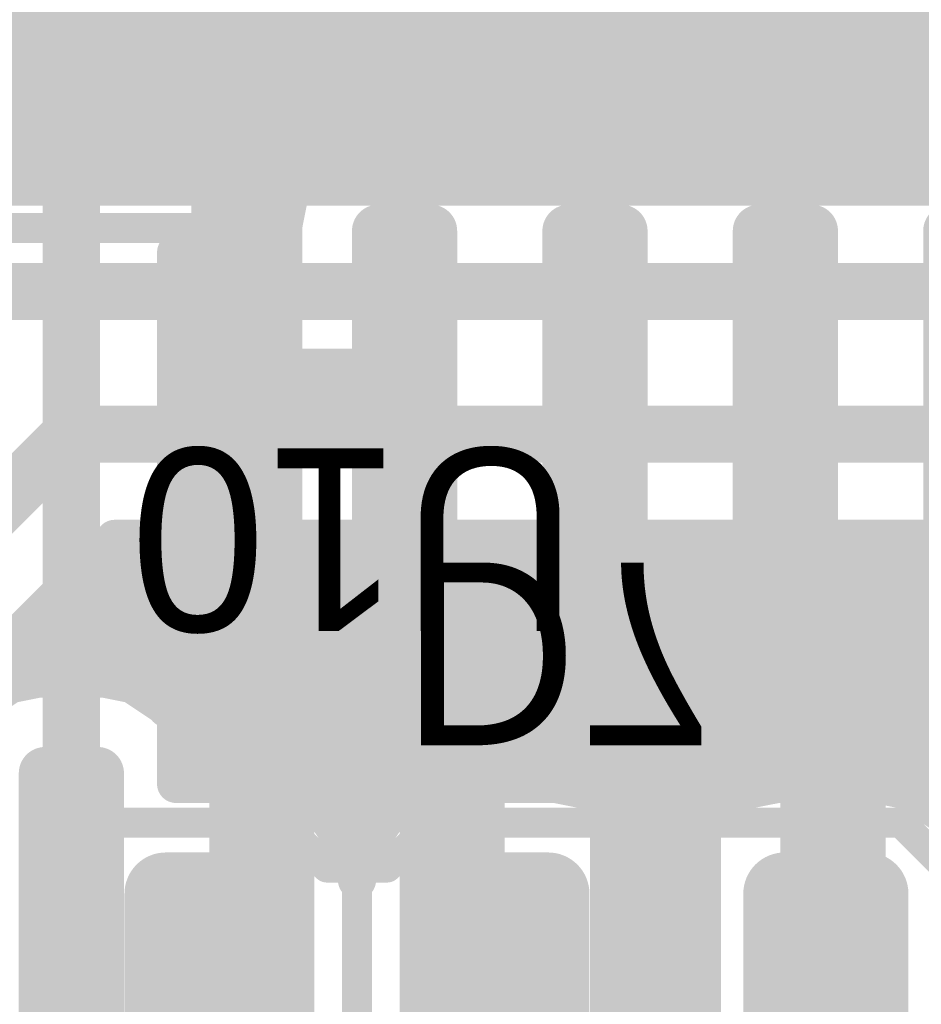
# Model space of a CAD drawing. Extents: x 90 to 214, y 61 to 300.
# Tile 41 of 62: x 115.86 to 121.87, y 130.5 to 137.07. Entities that reach past the tile are written whole.
import ezdxf

# ---------------------------------------------------------------- set-up
doc = ezdxf.new("R2010")
doc.units = 0
for name, color, linetype in [('Bot_Mask', 5, 'CONTINUOUS'), ('Bot_Silk', 7, 'CONTINUOUS'), ('Bottom', 2, 'CONTINUOUS'), ('GND', 12, 'CONTINUOUS'), ('PWR', 14, 'CONTINUOUS'), ('Top', 1, 'CONTINUOUS'), ('Top_Mask', 4, 'CONTINUOUS'), ('Top_Silk', 6, 'CONTINUOUS')]:
    doc.layers.add(name, color=color, linetype=linetype)

# ---------------------------------------------------------------- blocks, each defined once
blk = doc.blocks.new('UNIT_DISC')
at = {"linetype": 'CONTINUOUS', "const_width": 0.5}
blk.add_lwpolyline([(0.25, 0, 1), (-0.25, 0, 1)], format="xyb", close=True, dxfattribs=at)
blk = doc.blocks.new('SHAPE_EL_300_300_0_0_0_0')
at = {"xscale": 0.762, "yscale": 0.762, "zscale": 0.762}
blk.add_blockref('UNIT_DISC', (0, 0), dxfattribs=at)
blk = doc.blocks.new('SHAPE_EL_340_340_0_0_0_0')
at = {"xscale": 0.8636, "yscale": 0.8636, "zscale": 0.8636}
blk.add_blockref('UNIT_DISC', (0, 0), dxfattribs=at)
blk = doc.blocks.new('SHAPE_TH45_314_236_52_0_0_0')
at = {"linetype": 'CONTINUOUS', "const_width": 0.1}
for points in [[(0.15068, 0.3159, 0.2262769), (-0.15068, 0.3159, 0.2262769)], [(-0.3159, 0.15068, 0.2262769), (-0.3159, -0.15068, 0.2262769)], [(0.3159, -0.15068, 0.2262769), (0.3159, 0.15068, 0.2262769)], [(-0.15068, -0.3159, 0.2262769), (0.15068, -0.3159, 0.2262769)]]:
    blk.add_lwpolyline(points, format="xyb", dxfattribs=at)
at = {"xscale": 0.1, "yscale": 0.1, "zscale": 0.1}
for p in [(-0.15068, 0.3159), (0.15068, 0.3159), (-0.3159, 0.15068), (0.3159, 0.15068), (-0.3159, -0.15068), (0.3159, -0.15068), (-0.15068, -0.3159), (0.15068, -0.3159)]:
    blk.add_blockref('UNIT_DISC', p, dxfattribs=at)
blk = doc.blocks.new('SHAPE_EL_357_357_0_0_0_0')
at = {"xscale": 0.908, "yscale": 0.908, "zscale": 0.908}
blk.add_blockref('UNIT_DISC', (0, 0), dxfattribs=at)
blk = doc.blocks.new('V_EX30Y30D0_4A242')
at = {"layer": 'Bot_Mask'}
blk.add_blockref('SHAPE_EL_340_340_0_0_0_0', (0, 0), dxfattribs=at)
at = {"layer": 'Bottom'}
blk.add_blockref('SHAPE_EL_300_300_0_0_0_0', (0, 0), dxfattribs=at)
at = {"layer": 'GND'}
blk.add_blockref('SHAPE_TH45_314_236_52_0_0_0', (0, 0), dxfattribs=at)
at = {"layer": 'PWR'}
blk.add_blockref('SHAPE_EL_357_357_0_0_0_0', (0, 0), dxfattribs=at)
at = {"layer": 'Top'}
blk.add_blockref('SHAPE_EL_300_300_0_0_0_0', (0, 0), dxfattribs=at)
at = {"layer": 'Top_Mask'}
blk.add_blockref('SHAPE_EL_340_340_0_0_0_0', (0, 0), dxfattribs=at)
blk = doc.blocks.new('SMD_C2012_4680')
at = {"layer": 'Bot_Silk', "linetype": 'CONTINUOUS', "const_width": 0.2}
for points in [[(117.61, 131.71), (116.31, 131.71)], [(116.31, 131.71), (116.31, 129.91)], [(117.91, 131.41), (117.61, 131.71)], [(118.61, 131.71), (118.31, 131.41)], [(119.91, 131.71), (118.61, 131.71)], [(119.91, 129.91), (119.91, 131.71)], [(118.31, 131.41), (117.91, 131.41)], [(118.11, 131.41), (118.11, 130.21)], [(117.61, 129.91), (117.91, 130.21)], [(118.31, 130.21), (117.91, 130.21)], [(118.31, 130.21), (118.61, 129.91)], [(116.31, 129.91), (117.61, 129.91)], [(118.61, 129.91), (119.91, 129.91)]]:
    blk.add_lwpolyline(points, dxfattribs=at)
at = {"layer": 'Bot_Silk', "xscale": 0.2, "yscale": 0.2, "zscale": 0.2}
for p in [(116.31, 131.71), (116.31, 131.71), (117.61, 131.71), (117.61, 131.71), (118.61, 131.71), (118.61, 131.71), (119.91, 131.71), (119.91, 131.71), (117.91, 131.41), (117.91, 131.41), (118.11, 131.41), (118.31, 131.41), (118.31, 131.41), (117.91, 130.21), (117.91, 130.21), (118.11, 130.21), (118.31, 130.21), (118.31, 130.21), (116.31, 129.91), (116.31, 129.91), (117.61, 129.91), (117.61, 129.91), (118.61, 129.91), (118.61, 129.91), (119.91, 129.91), (119.91, 129.91)]:
    blk.add_blockref('UNIT_DISC', p, dxfattribs=at)
blk = doc.blocks.new('SHAPE_RR_393_511_0_0_0_0')
for points in [[(-0.25, -0.65), (0.25, -0.65), (-0.25, 0.65), (0.25, 0.65)], [(-0.5, -0.4), (0.5, -0.4), (-0.5, 0.4), (0.5, 0.4)]]:
    blk.add_solid(points)
at = {"xscale": 0.5, "yscale": 0.5, "zscale": 0.5}
for p in [(-0.25, 0.4), (0.25, 0.4), (-0.25, -0.4), (0.25, -0.4)]:
    blk.add_blockref('UNIT_DISC', p, dxfattribs=at)
blk = doc.blocks.new('SHAPE_RR_433_551_0_0_0_0')
for points in [[(-0.2754, -0.7008), (0.2754, -0.7008), (-0.2754, 0.7008), (0.2754, 0.7008)], [(-0.5508, -0.4254), (0.5508, -0.4254), (-0.5508, 0.4254), (0.5508, 0.4254)]]:
    blk.add_solid(points)
at = {"xscale": 0.5508, "yscale": 0.5508, "zscale": 0.5508}
for p in [(-0.2754, 0.4254), (0.2754, 0.4254), (-0.2754, -0.4254), (0.2754, -0.4254)]:
    blk.add_blockref('UNIT_DISC', p, dxfattribs=at)
blk = doc.blocks.new('P_SMD_RR1_0X1_3157_F')
at = {"layer": 'Bot_Mask'}
blk.add_blockref('SHAPE_RR_433_551_0_0_0_0', (0, 0), dxfattribs=at)
at = {"layer": 'Bottom'}
blk.add_blockref('SHAPE_RR_393_511_0_0_0_0', (0, 0), dxfattribs=at)
blk = doc.blocks.new('P_SMD_RR1_0X1_3187_F')
at = {"layer": 'Bot_Mask'}
blk.add_blockref('SHAPE_RR_433_551_0_0_0_0', (0, 0), dxfattribs=at)
at = {"layer": 'Bottom'}
blk.add_blockref('SHAPE_RR_393_511_0_0_0_0', (0, 0), dxfattribs=at)
blk = doc.blocks.new('C9')
blk.add_blockref('SMD_C2012_4680', (0, 0))
at = {"rotation": -180}
for name, p in [('P_SMD_RR1_0X1_3187_F', (117.11, 130.81)), ('P_SMD_RR1_0X1_3157_F', (119.11, 130.81))]:
    blk.add_blockref(name, p, dxfattribs=at)
blk = doc.blocks.new('LCDA05_SO_5982')
at = {"layer": 'Bot_Silk', "linetype": 'CONTINUOUS', "const_width": 0.254}
for points in [[(117.6655, 136.2075), (117.6655, 138.7475)], [(117.6655, 138.7475), (122.9995, 138.7475)], [(122.9995, 138.7475), (122.9995, 136.2075)], [(118.4275, 136.2075), (117.6655, 136.2075)], [(122.9995, 136.2075), (118.4275, 136.2075)]]:
    blk.add_lwpolyline(points, dxfattribs=at)
blk.add_lwpolyline([(122.9995, 137.9855, 1), (122.9995, 136.9695, 1)], format="xyb", dxfattribs=at)
at = {"layer": 'Bot_Silk', "xscale": 0.254, "yscale": 0.254, "zscale": 0.254}
for p in [(117.6655, 138.7475), (117.6655, 138.7475), (122.9995, 138.7475), (122.9995, 138.7475), (122.9995, 137.9855), (122.9995, 136.9695), (117.6655, 136.2075), (117.6655, 136.2075), (118.4275, 136.2075), (118.4275, 136.2075), (122.9995, 136.2075), (122.9995, 136.2075)]:
    blk.add_blockref('UNIT_DISC', p, dxfattribs=at)
blk = doc.blocks.new('SHAPE_RR_866_236_0_0_0_0')
for points in [[(-0.95, -0.3), (0.95, -0.3), (-0.95, 0.3), (0.95, 0.3)], [(-1.1, -0.15), (1.1, -0.15), (-1.1, 0.15), (1.1, 0.15)]]:
    blk.add_solid(points)
at = {"xscale": 0.3, "yscale": 0.3, "zscale": 0.3}
for p in [(-0.95, 0.15), (0.95, 0.15), (-0.95, -0.15), (0.95, -0.15)]:
    blk.add_blockref('UNIT_DISC', p, dxfattribs=at)
blk = doc.blocks.new('SHAPE_RR_906_276_0_0_0_0')
for points in [[(-0.9754, -0.3508), (0.9754, -0.3508), (-0.9754, 0.3508), (0.9754, 0.3508)], [(-1.1508, -0.1754), (1.1508, -0.1754), (-1.1508, 0.1754), (1.1508, 0.1754)]]:
    blk.add_solid(points)
at = {"xscale": 0.3508, "yscale": 0.3508, "zscale": 0.3508}
for p in [(-0.9754, 0.1754), (0.9754, 0.1754), (-0.9754, -0.1754), (0.9754, -0.1754)]:
    blk.add_blockref('UNIT_DISC', p, dxfattribs=at)
blk = doc.blocks.new('SHAPE_EL_200_200_0_0_0_0')
at = {"xscale": 0.508, "yscale": 0.508, "zscale": 0.508}
blk.add_blockref('UNIT_DISC', (0, 0), dxfattribs=at)
blk = doc.blocks.new('SMD_RR20X80242_F')
at = {"layer": 'Bot_Mask'}
blk.add_blockref('SHAPE_RR_906_276_0_0_0_0', (0, 0), dxfattribs=at)
at = {"layer": 'Bottom'}
blk.add_blockref('SHAPE_RR_866_236_0_0_0_0', (0, 0), dxfattribs=at)
at = {"layer": 'GND'}
blk.add_blockref('SHAPE_EL_200_200_0_0_0_0', (0, 0), dxfattribs=at)
at = {"layer": 'PWR'}
blk.add_blockref('SHAPE_EL_200_200_0_0_0_0', (0, 0), dxfattribs=at)
blk = doc.blocks.new('SMD_RR20X80190_F')
at = {"layer": 'Bot_Mask'}
blk.add_blockref('SHAPE_RR_906_276_0_0_0_0', (0, 0), dxfattribs=at)
at = {"layer": 'Bottom'}
blk.add_blockref('SHAPE_RR_866_236_0_0_0_0', (0, 0), dxfattribs=at)
at = {"layer": 'GND'}
blk.add_blockref('SHAPE_EL_200_200_0_0_0_0', (0, 0), dxfattribs=at)
at = {"layer": 'PWR'}
blk.add_blockref('SHAPE_EL_200_200_0_0_0_0', (0, 0), dxfattribs=at)
blk = doc.blocks.new('SMD_RR20X80149_F')
at = {"layer": 'Bot_Mask'}
blk.add_blockref('SHAPE_RR_906_276_0_0_0_0', (0, 0), dxfattribs=at)
at = {"layer": 'Bottom'}
blk.add_blockref('SHAPE_RR_866_236_0_0_0_0', (0, 0), dxfattribs=at)
at = {"layer": 'GND'}
blk.add_blockref('SHAPE_EL_200_200_0_0_0_0', (0, 0), dxfattribs=at)
at = {"layer": 'PWR'}
blk.add_blockref('SHAPE_EL_200_200_0_0_0_0', (0, 0), dxfattribs=at)
blk = doc.blocks.new('D7')
at = {"rotation": -90}
for name, p in [('SMD_RR20X80149_F', (118.4275, 140.2715)), ('SMD_RR20X80149_F', (119.6975, 140.2715)), ('SMD_RR20X80190_F', (120.9675, 140.2715)), ('SMD_RR20X80190_F', (122.2375, 140.2715)), ('SMD_RR20X80242_F', (118.4275, 134.6835)), ('SMD_RR20X80242_F', (119.6975, 134.6835)), ('SMD_RR20X80242_F', (120.9675, 134.6835)), ('SMD_RR20X80242_F', (122.2375, 134.6835))]:
    blk.add_blockref(name, p, dxfattribs=at)
blk.add_blockref('LCDA05_SO_5982', (0, 0))
at = {"layer": 'Bot_Silk', "text_generation_flag": 2}
blk.add_text('D7', height=1.2192, rotation=-180, dxfattribs=at).set_placement((118.40369, 133.44525))
blk = doc.blocks.new('SMD_R2012_6001')
at = {"layer": 'Bot_Silk', "linetype": 'CONTINUOUS', "const_width": 0.2}
for points in [[(117.105, 139.2775), (115.305, 139.2775)], [(115.305, 139.2775), (115.305, 135.6775)], [(117.105, 135.6775), (117.105, 139.2775)], [(117.105, 137.4775), (115.305, 137.4775)], [(115.305, 135.6775), (117.105, 135.6775)]]:
    blk.add_lwpolyline(points, dxfattribs=at)
at = {"layer": 'Bot_Silk', "xscale": 0.2, "yscale": 0.2, "zscale": 0.2}
for p in [(115.305, 139.2775), (115.305, 139.2775), (117.105, 139.2775), (117.105, 139.2775), (115.305, 137.4775), (117.105, 137.4775), (115.305, 135.6775), (115.305, 135.6775), (117.105, 135.6775), (117.105, 135.6775)]:
    blk.add_blockref('UNIT_DISC', p, dxfattribs=at)
blk = doc.blocks.new('P_SMD_RR1_0X1_3161_F')
at = {"layer": 'Bot_Mask'}
blk.add_blockref('SHAPE_RR_433_551_0_0_0_0', (0, 0), dxfattribs=at)
at = {"layer": 'Bottom'}
blk.add_blockref('SHAPE_RR_393_511_0_0_0_0', (0, 0), dxfattribs=at)
blk = doc.blocks.new('P_SMD_RR1_0X1_3149_F')
at = {"layer": 'Bot_Mask'}
blk.add_blockref('SHAPE_RR_433_551_0_0_0_0', (0, 0), dxfattribs=at)
at = {"layer": 'Bottom'}
blk.add_blockref('SHAPE_RR_393_511_0_0_0_0', (0, 0), dxfattribs=at)
blk = doc.blocks.new('R15')
blk.add_blockref('SMD_R2012_6001', (0, 0))
at = {"rotation": -270}
for name, p in [('P_SMD_RR1_0X1_3149_F', (116.205, 138.4775)), ('P_SMD_RR1_0X1_3161_F', (116.205, 136.4775))]:
    blk.add_blockref(name, p, dxfattribs=at)
at = {"layer": 'Bot_Silk', "text_generation_flag": 2}
blk.add_text('R15', height=1.2192, rotation=-90, dxfattribs=at).set_placement((113.44275, 135.96144))
blk = doc.blocks.new('SMD_C2012_6013')
at = {"layer": 'Bot_Silk', "linetype": 'CONTINUOUS', "const_width": 0.2}
for points in [[(121.7375, 131.71), (120.4375, 131.71)], [(120.4375, 131.71), (120.4375, 129.91)], [(122.0375, 131.41), (121.7375, 131.71)], [(122.7375, 131.71), (122.4375, 131.41)], [(124.0375, 131.71), (122.7375, 131.71)], [(124.0375, 129.91), (124.0375, 131.71)], [(122.4375, 131.41), (122.0375, 131.41)], [(122.2375, 131.41), (122.2375, 130.21)], [(121.7375, 129.91), (122.0375, 130.21)], [(122.4375, 130.21), (122.0375, 130.21)], [(122.4375, 130.21), (122.7375, 129.91)], [(120.4375, 129.91), (121.7375, 129.91)], [(122.7375, 129.91), (124.0375, 129.91)]]:
    blk.add_lwpolyline(points, dxfattribs=at)
at = {"layer": 'Bot_Silk', "xscale": 0.2, "yscale": 0.2, "zscale": 0.2}
for p in [(120.4375, 131.71), (120.4375, 131.71), (121.7375, 131.71), (121.7375, 131.71), (122.7375, 131.71), (122.7375, 131.71), (124.0375, 131.71), (124.0375, 131.71), (122.0375, 131.41), (122.0375, 131.41), (122.2375, 131.41), (122.4375, 131.41), (122.4375, 131.41), (122.0375, 130.21), (122.0375, 130.21), (122.2375, 130.21), (122.4375, 130.21), (122.4375, 130.21), (120.4375, 129.91), (120.4375, 129.91), (121.7375, 129.91), (121.7375, 129.91), (122.7375, 129.91), (122.7375, 129.91), (124.0375, 129.91), (124.0375, 129.91)]:
    blk.add_blockref('UNIT_DISC', p, dxfattribs=at)
blk = doc.blocks.new('P_SMD_RR1_0X1_324_F')
at = {"layer": 'Bot_Mask'}
blk.add_blockref('SHAPE_RR_433_551_0_0_0_0', (0, 0), dxfattribs=at)
at = {"layer": 'Bottom'}
blk.add_blockref('SHAPE_RR_393_511_0_0_0_0', (0, 0), dxfattribs=at)
blk = doc.blocks.new('P_SMD_RR1_0X1_3205_F')
at = {"layer": 'Bot_Mask'}
blk.add_blockref('SHAPE_RR_433_551_0_0_0_0', (0, 0), dxfattribs=at)
at = {"layer": 'Bottom'}
blk.add_blockref('SHAPE_RR_393_511_0_0_0_0', (0, 0), dxfattribs=at)
blk = doc.blocks.new('C12')
blk.add_blockref('SMD_C2012_6013', (0, 0))
at = {"rotation": -180}
for name, p in [('P_SMD_RR1_0X1_3205_F', (121.2375, 130.81)), ('P_SMD_RR1_0X1_324_F', (123.2375, 130.81))]:
    blk.add_blockref(name, p, dxfattribs=at)
at = {"layer": 'Bot_Silk', "text_generation_flag": 2}
blk.add_text('C12', height=1.2192, rotation=-180, dxfattribs=at).set_placement((121.73744, 129.88925))
blk = doc.blocks.new('SMD_RR20X80205')
at = {"layer": 'GND'}
blk.add_blockref('SHAPE_EL_200_200_0_0_0_0', (0, 0), dxfattribs=at)
at = {"layer": 'PWR'}
blk.add_blockref('SHAPE_EL_200_200_0_0_0_0', (0, 0), dxfattribs=at)
at = {"layer": 'Top'}
blk.add_blockref('SHAPE_RR_866_236_0_0_0_0', (0, 0), dxfattribs=at)
at = {"layer": 'Top_Mask'}
blk.add_blockref('SHAPE_RR_906_276_0_0_0_0', (0, 0), dxfattribs=at)
blk = doc.blocks.new('SMD_RR20X80157')
at = {"layer": 'GND'}
blk.add_blockref('SHAPE_EL_200_200_0_0_0_0', (0, 0), dxfattribs=at)
at = {"layer": 'PWR'}
blk.add_blockref('SHAPE_EL_200_200_0_0_0_0', (0, 0), dxfattribs=at)
at = {"layer": 'Top'}
blk.add_blockref('SHAPE_RR_866_236_0_0_0_0', (0, 0), dxfattribs=at)
at = {"layer": 'Top_Mask'}
blk.add_blockref('SHAPE_RR_906_276_0_0_0_0', (0, 0), dxfattribs=at)
blk = doc.blocks.new('SMD_RR20X80158')
at = {"layer": 'GND'}
blk.add_blockref('SHAPE_EL_200_200_0_0_0_0', (0, 0), dxfattribs=at)
at = {"layer": 'PWR'}
blk.add_blockref('SHAPE_EL_200_200_0_0_0_0', (0, 0), dxfattribs=at)
at = {"layer": 'Top'}
blk.add_blockref('SHAPE_RR_866_236_0_0_0_0', (0, 0), dxfattribs=at)
at = {"layer": 'Top_Mask'}
blk.add_blockref('SHAPE_RR_906_276_0_0_0_0', (0, 0), dxfattribs=at)
blk = doc.blocks.new('SMD_RR20X80193')
at = {"layer": 'GND'}
blk.add_blockref('SHAPE_EL_200_200_0_0_0_0', (0, 0), dxfattribs=at)
at = {"layer": 'PWR'}
blk.add_blockref('SHAPE_EL_200_200_0_0_0_0', (0, 0), dxfattribs=at)
at = {"layer": 'Top'}
blk.add_blockref('SHAPE_RR_866_236_0_0_0_0', (0, 0), dxfattribs=at)
at = {"layer": 'Top_Mask'}
blk.add_blockref('SHAPE_RR_906_276_0_0_0_0', (0, 0), dxfattribs=at)
blk = doc.blocks.new('SMD_RR20X80187')
at = {"layer": 'GND'}
blk.add_blockref('SHAPE_EL_200_200_0_0_0_0', (0, 0), dxfattribs=at)
at = {"layer": 'PWR'}
blk.add_blockref('SHAPE_EL_200_200_0_0_0_0', (0, 0), dxfattribs=at)
at = {"layer": 'Top'}
blk.add_blockref('SHAPE_RR_866_236_0_0_0_0', (0, 0), dxfattribs=at)
at = {"layer": 'Top_Mask'}
blk.add_blockref('SHAPE_RR_906_276_0_0_0_0', (0, 0), dxfattribs=at)
blk = doc.blocks.new('U10')
at = {"rotation": 270}
for name, p in [('SMD_RR20X80193', (116.205, 131.064)), ('SMD_RR20X80187', (117.475, 131.064)), ('SMD_RR20X80157', (118.745, 131.064)), ('SMD_RR20X80158', (120.015, 131.064)), ('SMD_RR20X80205', (121.285, 131.064))]:
    blk.add_blockref(name, p, dxfattribs=at)
at = {"layer": 'Top_Silk'}
blk.add_text('U10', height=1.2192, rotation=180, dxfattribs=at).set_placement((119.58636, 134.20725))
blk = doc.blocks.new('CUPOUR_L1_F0_TT90_16054')
at = {"layer": 'Top', "linetype": 'CONTINUOUS', "const_width": 0.254}
for points in [[(106.68, 137.03301), (137.91298, 137.03301)], [(106.68, 136.84251), (137.72248, 136.84251)], [(106.68, 136.65201), (137.53198, 136.65201)], [(106.68, 136.46151), (137.34148, 136.46151)], [(106.68, 136.27101), (137.15098, 136.27101)], [(106.68, 136.08051), (126.00031, 136.08051)], [(114.79606, 135.9535), (125.81023, 135.9535)], [(116.49433, 133.604), (115.6335, 132.74317)], [(132.19797, 133.604), (116.49433, 133.604)], [(116.39135, 133.50102), (132.09499, 133.50102)], [(116.20085, 133.31052), (131.90449, 133.31052)], [(116.01035, 133.12002), (131.71399, 133.12002)], [(115.81985, 132.92952), (131.53413, 132.92952)], [(115.6335, 132.73902), (131.45523, 132.73902)], [(115.6335, 132.52372), (115.79827, 132.63382)], [(115.79827, 132.63382), (115.9902, 132.672)], [(115.9902, 132.672), (116.4198, 132.672)], [(116.4198, 132.672), (116.61173, 132.63382)], [(116.61173, 132.63382), (116.82939, 132.48839)], [(116.85061, 132.48839), (117.06827, 132.63382)], [(117.06827, 132.63382), (117.2602, 132.672)], [(117.2602, 132.672), (117.6898, 132.672)], [(117.6898, 132.672), (117.88173, 132.63382)], [(117.88173, 132.63382), (118.09939, 132.48839)], [(118.12061, 132.48839), (118.33827, 132.63382)], [(118.33827, 132.63382), (118.5302, 132.672)], [(118.5302, 132.672), (118.9598, 132.672)], [(118.9598, 132.672), (119.15173, 132.63382)], [(119.15173, 132.63382), (119.36939, 132.48839)], [(119.39061, 132.48839), (119.60827, 132.63382)], [(119.60827, 132.63382), (119.8002, 132.672)], [(119.8002, 132.672), (120.2298, 132.672)], [(120.2298, 132.672), (120.42173, 132.63382)], [(120.42173, 132.63382), (120.63939, 132.48839)], [(120.66061, 132.48839), (120.87827, 132.63382)], [(120.87827, 132.63382), (121.0702, 132.672)], [(121.0702, 132.672), (121.4998, 132.672)], [(121.4998, 132.672), (121.69173, 132.63382)], [(121.69173, 132.63382), (121.90939, 132.48839)], [(121.93061, 132.48839), (122.14827, 132.63382)], [(116.73939, 132.54852), (116.9406, 132.54852)], [(118.00939, 132.54852), (118.2106, 132.54852)], [(119.27939, 132.54852), (119.4806, 132.54852)], [(120.54939, 132.54852), (120.7506, 132.54852)], [(121.81939, 132.54852), (122.0206, 132.54852)], [(116.82939, 132.48839), (116.84, 132.47251)], [(116.84, 132.47251), (116.85061, 132.48839)], [(118.09939, 132.48839), (118.11, 132.47251)], [(118.11, 132.47251), (118.12061, 132.48839)], [(119.36939, 132.48839), (119.38, 132.47251)], [(119.38, 132.47251), (119.39061, 132.48839)], [(120.63939, 132.48839), (120.65, 132.47251)], [(120.65, 132.47251), (120.66061, 132.48839)], [(121.90939, 132.48839), (121.92, 132.47251)], [(121.92, 132.47251), (121.93061, 132.48839)]]:
    blk.add_lwpolyline(points, dxfattribs=at)
at = {"layer": 'Top', "xscale": 0.254, "yscale": 0.254, "zscale": 0.254}
for p in [(116.49433, 133.604), (116.49433, 133.604), (116.39135, 133.50102), (116.20085, 133.31052), (116.01035, 133.12002), (115.81985, 132.92952), (115.79827, 132.63382), (115.79827, 132.63382), (115.9902, 132.672), (115.9902, 132.672), (116.4198, 132.672), (116.4198, 132.672), (116.61173, 132.63382), (116.61173, 132.63382), (117.06827, 132.63382), (117.06827, 132.63382), (117.2602, 132.672), (117.2602, 132.672), (117.6898, 132.672), (117.6898, 132.672), (117.88173, 132.63382), (117.88173, 132.63382), (118.33827, 132.63382), (118.33827, 132.63382), (118.5302, 132.672), (118.5302, 132.672), (118.9598, 132.672), (118.9598, 132.672), (119.15173, 132.63382), (119.15173, 132.63382), (119.60827, 132.63382), (119.60827, 132.63382), (119.8002, 132.672), (119.8002, 132.672), (120.2298, 132.672), (120.2298, 132.672), (120.42173, 132.63382), (120.42173, 132.63382), (120.87827, 132.63382), (120.87827, 132.63382), (121.0702, 132.672), (121.0702, 132.672), (121.4998, 132.672), (121.4998, 132.672), (121.69173, 132.63382), (121.69173, 132.63382), (116.73939, 132.54852), (116.9406, 132.54852), (118.00939, 132.54852), (118.2106, 132.54852), (119.27939, 132.54852), (119.4806, 132.54852), (120.54939, 132.54852), (120.7506, 132.54852), (121.81939, 132.54852), (116.82939, 132.48839), (116.82939, 132.48839), (116.85061, 132.48839), (116.85061, 132.48839), (118.09939, 132.48839), (118.09939, 132.48839), (118.12061, 132.48839), (118.12061, 132.48839), (119.36939, 132.48839), (119.36939, 132.48839), (119.39061, 132.48839), (119.39061, 132.48839), (120.63939, 132.48839), (120.63939, 132.48839), (120.66061, 132.48839), (120.66061, 132.48839), (121.90939, 132.48839), (121.90939, 132.48839), (121.93061, 132.48839), (121.93061, 132.48839), (116.84, 132.47251), (116.84, 132.47251), (118.11, 132.47251), (118.11, 132.47251), (119.38, 132.47251), (119.38, 132.47251), (120.65, 132.47251), (120.65, 132.47251), (121.92, 132.47251), (121.92, 132.47251)]:
    blk.add_blockref('UNIT_DISC', p, dxfattribs=at)
blk = doc.blocks.new('CUPOUR_L2_F0_TT90_29388')
at = {"layer": 'Bottom', "linetype": 'CONTINUOUS'}
for points, const_width in [([(117.15148, 137.27398), (117.31902, 137.02325)], 0.254), ([(117.26346, 137.10639), (123.40153, 137.10639)], 0.254), ([(117.31902, 137.02325), (117.363, 136.80215)], 0.254), ([(117.34037, 136.91589), (123.32462, 136.91589)], 0.254), ([(117.363, 136.80215), (117.363, 136.15285)], 0.254), ([(117.363, 136.72539), (123.302, 136.72539)], 0.254), ([(117.363, 136.53489), (123.302, 136.53489)], 0.254), ([(117.363, 136.34439), (123.302, 136.34439)], 0.254), ([(118.02077, 136.25332), (118.2127, 136.2915)], 0.254), ([(118.2127, 136.2915), (118.6423, 136.2915)], 0.254), ([(118.4275, 134.874), (118.4275, 136.2915)], 0.381), ([(118.6423, 136.2915), (118.83423, 136.25332)], 0.254), ([(119.29077, 136.25332), (119.4827, 136.2915)], 0.254), ([(119.4827, 136.2915), (119.9123, 136.2915)], 0.254), ([(119.6975, 134.874), (119.6975, 136.2915)], 0.381), ([(119.9123, 136.2915), (120.10423, 136.25332)], 0.254), ([(120.56077, 136.25332), (120.7527, 136.2915)], 0.254), ([(120.7527, 136.2915), (121.1823, 136.2915)], 0.254), ([(120.9675, 134.874), (120.9675, 136.2915)], 0.381), ([(121.1823, 136.2915), (121.37423, 136.25332)], 0.254), ([(121.83077, 136.25332), (122.0227, 136.2915)], 0.254), ([(117.80311, 136.10789), (118.02077, 136.25332)], 0.254), ([(118.83423, 136.25332), (119.05189, 136.10789)], 0.254), ([(119.07311, 136.10789), (119.29077, 136.25332)], 0.254), ([(120.10423, 136.25332), (120.32189, 136.10789)], 0.254), ([(120.34311, 136.10789), (120.56077, 136.25332)], 0.254), ([(121.37423, 136.25332), (121.59189, 136.10789)], 0.254), ([(121.61311, 136.10789), (121.83077, 136.25332)], 0.254), ([(117.363, 136.15285), (117.31902, 135.93175)], 0.254), ([(117.363, 136.15389), (117.87195, 136.15389)], 0.254), ([(117.65768, 135.89023), (117.80311, 136.10789)], 0.254), ([(118.98304, 136.15389), (119.14195, 136.15389)], 0.254), ([(119.05189, 136.10789), (119.0625, 136.09201)], 0.254), ([(119.0625, 136.09201), (119.07311, 136.10789)], 0.254), ([(120.25304, 136.15389), (120.41195, 136.15389)], 0.254), ([(120.32189, 136.10789), (120.3325, 136.09201)], 0.254), ([(120.3325, 136.09201), (120.34311, 136.10789)], 0.254), ([(121.52304, 136.15389), (121.68195, 136.15389)], 0.254), ([(121.59189, 136.10789), (121.6025, 136.09201)], 0.254), ([(121.6025, 136.09201), (121.61311, 136.10789)], 0.254), ([(117.32531, 135.96339), (117.70656, 135.96339)], 0.254), ([(117.31902, 135.93175), (117.15148, 135.68102)], 0.254), ([(117.6195, 135.6983), (117.65768, 135.89023)], 0.254), ([(117.21286, 135.77289), (117.63433, 135.77289)], 0.254), ([(117.15148, 135.68102), (116.9035, 135.51531)], 0.254), ([(117.6195, 133.6687), (117.6195, 135.6983)], 0.254), ([(117.00388, 135.58239), (117.6195, 135.58239)], 0.254), ([(116.9035, 135.51531), (116.9035, 131.968)], 0.254), ([(116.9035, 135.39189), (117.6195, 135.39189)], 0.254), ([(116.9035, 135.20139), (117.6195, 135.20139)], 0.254), ([(116.9035, 135.01089), (117.6195, 135.01089)], 0.254), ([(116.9035, 134.82039), (117.6195, 134.82039)], 0.254), ([(118.237, 134.6835), (117.6195, 134.6835)], 0.381), ([(116.9035, 134.62989), (117.6195, 134.62989)], 0.254), ([(118.4275, 134.493), (118.4275, 133.0755)], 0.381), ([(119.6975, 134.493), (119.6975, 133.0755)], 0.381), ([(120.9675, 134.493), (120.9675, 133.0755)], 0.381), ([(116.9035, 134.43939), (117.6195, 134.43939)], 0.254), ([(116.9035, 134.24889), (117.6195, 134.24889)], 0.254), ([(116.9035, 134.05839), (117.6195, 134.05839)], 0.254), ([(116.9035, 133.86789), (117.6195, 133.86789)], 0.254), ([(116.9035, 133.67739), (117.6195, 133.67739)], 0.254), ([(117.65768, 133.47677), (117.6195, 133.6687)], 0.254), ([(116.9035, 133.48689), (117.65566, 133.48689)], 0.254), ([(117.80311, 133.25911), (117.65768, 133.47677)], 0.254), ([(116.9035, 133.29639), (117.7782, 133.29639)], 0.254), ([(119.0625, 133.27498), (119.05189, 133.25911)], 0.254), ([(119.07311, 133.25911), (119.0625, 133.27498)], 0.254), ([(120.3325, 133.27498), (120.32189, 133.25911)], 0.254), ([(120.34311, 133.25911), (120.3325, 133.27498)], 0.254), ([(121.6025, 133.27498), (121.59189, 133.25911)], 0.254), ([(121.61311, 133.25911), (121.6025, 133.27498)], 0.254), ([(118.02077, 133.11368), (117.80311, 133.25911)], 0.254), ([(119.05189, 133.25911), (118.83423, 133.11368)], 0.254), ([(119.29077, 133.11368), (119.07311, 133.25911)], 0.254), ([(120.32189, 133.25911), (120.10423, 133.11368)], 0.254), ([(120.56077, 133.11368), (120.34311, 133.25911)], 0.254), ([(121.59189, 133.25911), (121.37423, 133.11368)], 0.254), ([(121.83077, 133.11368), (121.61311, 133.25911)], 0.254), ([(116.9035, 133.10589), (118.05993, 133.10589)], 0.254), ([(118.2127, 133.0755), (118.02077, 133.11368)], 0.254), ([(118.6423, 133.0755), (118.2127, 133.0755)], 0.254), ([(118.83423, 133.11368), (118.6423, 133.0755)], 0.254), ([(118.79506, 133.10589), (119.32993, 133.10589)], 0.254), ([(119.4827, 133.0755), (119.29077, 133.11368)], 0.254), ([(119.9123, 133.0755), (119.4827, 133.0755)], 0.254), ([(120.10423, 133.11368), (119.9123, 133.0755)], 0.254), ([(120.06506, 133.10589), (120.59993, 133.10589)], 0.254), ([(120.7527, 133.0755), (120.56077, 133.11368)], 0.254), ([(121.1823, 133.0755), (120.7527, 133.0755)], 0.254), ([(121.37423, 133.11368), (121.1823, 133.0755)], 0.254), ([(121.33506, 133.10589), (121.86993, 133.10589)], 0.254), ([(122.0227, 133.0755), (121.83077, 133.11368)], 0.254), ([(116.9035, 132.91539), (124.85928, 132.91539)], 0.254), ([(116.9035, 132.72489), (125.0315, 132.72489)], 0.254), ([(116.9035, 132.53439), (125.0315, 132.53439)], 0.254), ([(116.9035, 132.34389), (125.0315, 132.34389)], 0.254), ([(116.9035, 132.15339), (125.0315, 132.15339)], 0.254), ([(116.9035, 131.968), (117.43465, 131.968)], 0.254), ([(117.43465, 131.968), (117.65575, 131.92402)], 0.254), ([(117.46033, 131.96289), (118.75966, 131.96289)], 0.254), ([(118.56425, 131.92402), (118.78535, 131.968)], 0.254), ([(118.78535, 131.968), (119.43465, 131.968)], 0.254), ([(119.43465, 131.968), (119.65575, 131.92402)], 0.254), ([(119.46033, 131.96289), (120.88716, 131.96289)], 0.254), ([(120.69175, 131.92402), (120.91285, 131.968)], 0.254), ([(120.91285, 131.968), (121.56215, 131.968)], 0.254), ([(121.56215, 131.968), (121.78325, 131.92402)], 0.254), ([(121.58783, 131.96289), (122.88716, 131.96289)], 0.254), ([(117.65575, 131.92402), (117.90648, 131.75648)], 0.254), ([(118.31352, 131.75648), (118.56425, 131.92402)], 0.254), ([(119.65575, 131.92402), (119.90648, 131.75648)], 0.254), ([(120.44102, 131.75648), (120.69175, 131.92402)], 0.254), ([(121.78325, 131.92402), (122.03398, 131.75648)], 0.254), ([(117.88267, 131.77239), (118.33732, 131.77239)], 0.254), ([(117.90648, 131.75648), (118.07402, 131.50575)], 0.254), ([(118.14598, 131.50575), (118.31352, 131.75648)], 0.254), ([(119.88267, 131.77239), (120.46482, 131.77239)], 0.254), ([(119.90648, 131.75648), (120.07402, 131.50575)], 0.254), ([(120.27348, 131.50575), (120.44102, 131.75648)], 0.254), ([(118.02314, 131.58189), (118.19685, 131.58189)], 0.254), ([(120.02314, 131.58189), (120.32435, 131.58189)], 0.254), ([(118.07402, 131.50575), (118.11, 131.32486)], 0.254), ([(118.11, 131.32486), (118.14598, 131.50575)], 0.254), ([(120.07402, 131.50575), (120.118, 131.28465)], 0.254), ([(120.2295, 131.28465), (120.27348, 131.50575)], 0.254), ([(118.09676, 131.39139), (118.12323, 131.39139)], 0.254), ([(120.09676, 131.39139), (120.25073, 131.39139)], 0.254), ([(120.118, 131.28465), (120.118, 130.33535)], 0.254), ([(120.2295, 130.33535), (120.2295, 131.28465)], 0.254), ([(120.118, 131.20089), (120.2295, 131.20089)], 0.254), ([(120.118, 131.01039), (120.2295, 131.01039)], 0.254), ([(120.118, 130.81989), (120.2295, 130.81989)], 0.254), ([(120.118, 130.62939), (120.2295, 130.62939)], 0.254), ([(120.118, 130.43889), (120.2295, 130.43889)], 0.254)]:
    blk.add_lwpolyline(points, dxfattribs=dict(at, const_width=const_width))
at = {"layer": 'Bottom'}
for p, xscale, yscale, zscale in [((117.26346, 137.10639), 0.254, 0.254, 0.254), ((117.31902, 137.02325), 0.254, 0.254, 0.254), ((117.31902, 137.02325), 0.254, 0.254, 0.254), ((117.34037, 136.91589), 0.254, 0.254, 0.254), ((117.363, 136.80215), 0.254, 0.254, 0.254), ((117.363, 136.80215), 0.254, 0.254, 0.254), ((117.363, 136.72539), 0.254, 0.254, 0.254), ((117.363, 136.53489), 0.254, 0.254, 0.254), ((117.363, 136.34439), 0.254, 0.254, 0.254), ((118.2127, 136.2915), 0.254, 0.254, 0.254), ((118.2127, 136.2915), 0.254, 0.254, 0.254), ((118.4275, 136.2915), 0.381, 0.381, 0.381), ((118.6423, 136.2915), 0.254, 0.254, 0.254), ((118.6423, 136.2915), 0.254, 0.254, 0.254), ((119.4827, 136.2915), 0.254, 0.254, 0.254), ((119.4827, 136.2915), 0.254, 0.254, 0.254), ((119.6975, 136.2915), 0.381, 0.381, 0.381), ((119.9123, 136.2915), 0.254, 0.254, 0.254), ((119.9123, 136.2915), 0.254, 0.254, 0.254), ((120.7527, 136.2915), 0.254, 0.254, 0.254), ((120.7527, 136.2915), 0.254, 0.254, 0.254), ((120.9675, 136.2915), 0.381, 0.381, 0.381), ((121.1823, 136.2915), 0.254, 0.254, 0.254), ((121.1823, 136.2915), 0.254, 0.254, 0.254), ((118.02077, 136.25332), 0.254, 0.254, 0.254), ((118.02077, 136.25332), 0.254, 0.254, 0.254), ((118.83423, 136.25332), 0.254, 0.254, 0.254), ((118.83423, 136.25332), 0.254, 0.254, 0.254), ((119.29077, 136.25332), 0.254, 0.254, 0.254), ((119.29077, 136.25332), 0.254, 0.254, 0.254), ((120.10423, 136.25332), 0.254, 0.254, 0.254), ((120.10423, 136.25332), 0.254, 0.254, 0.254), ((120.56077, 136.25332), 0.254, 0.254, 0.254), ((120.56077, 136.25332), 0.254, 0.254, 0.254), ((121.37423, 136.25332), 0.254, 0.254, 0.254), ((121.37423, 136.25332), 0.254, 0.254, 0.254), ((121.83077, 136.25332), 0.254, 0.254, 0.254), ((121.83077, 136.25332), 0.254, 0.254, 0.254), ((117.363, 136.15389), 0.254, 0.254, 0.254), ((117.363, 136.15285), 0.254, 0.254, 0.254), ((117.363, 136.15285), 0.254, 0.254, 0.254), ((117.80311, 136.10789), 0.254, 0.254, 0.254), ((117.80311, 136.10789), 0.254, 0.254, 0.254), ((117.87195, 136.15389), 0.254, 0.254, 0.254), ((118.98304, 136.15389), 0.254, 0.254, 0.254), ((119.05189, 136.10789), 0.254, 0.254, 0.254), ((119.05189, 136.10789), 0.254, 0.254, 0.254), ((119.07311, 136.10789), 0.254, 0.254, 0.254), ((119.07311, 136.10789), 0.254, 0.254, 0.254), ((119.14195, 136.15389), 0.254, 0.254, 0.254), ((120.25304, 136.15389), 0.254, 0.254, 0.254), ((120.32189, 136.10789), 0.254, 0.254, 0.254), ((120.32189, 136.10789), 0.254, 0.254, 0.254), ((120.34311, 136.10789), 0.254, 0.254, 0.254), ((120.34311, 136.10789), 0.254, 0.254, 0.254), ((120.41195, 136.15389), 0.254, 0.254, 0.254), ((121.52304, 136.15389), 0.254, 0.254, 0.254), ((121.59189, 136.10789), 0.254, 0.254, 0.254), ((121.59189, 136.10789), 0.254, 0.254, 0.254), ((121.61311, 136.10789), 0.254, 0.254, 0.254), ((121.61311, 136.10789), 0.254, 0.254, 0.254), ((121.68195, 136.15389), 0.254, 0.254, 0.254), ((119.0625, 136.09201), 0.254, 0.254, 0.254), ((119.0625, 136.09201), 0.254, 0.254, 0.254), ((120.3325, 136.09201), 0.254, 0.254, 0.254), ((120.3325, 136.09201), 0.254, 0.254, 0.254), ((121.6025, 136.09201), 0.254, 0.254, 0.254), ((121.6025, 136.09201), 0.254, 0.254, 0.254), ((117.32531, 135.96339), 0.254, 0.254, 0.254), ((117.70656, 135.96339), 0.254, 0.254, 0.254), ((117.31902, 135.93175), 0.254, 0.254, 0.254), ((117.31902, 135.93175), 0.254, 0.254, 0.254), ((117.65768, 135.89023), 0.254, 0.254, 0.254), ((117.65768, 135.89023), 0.254, 0.254, 0.254), ((117.21286, 135.77289), 0.254, 0.254, 0.254), ((117.63433, 135.77289), 0.254, 0.254, 0.254), ((117.15148, 135.68102), 0.254, 0.254, 0.254), ((117.15148, 135.68102), 0.254, 0.254, 0.254), ((117.6195, 135.6983), 0.254, 0.254, 0.254), ((117.6195, 135.6983), 0.254, 0.254, 0.254), ((117.00388, 135.58239), 0.254, 0.254, 0.254), ((117.6195, 135.58239), 0.254, 0.254, 0.254), ((116.9035, 135.51531), 0.254, 0.254, 0.254), ((116.9035, 135.51531), 0.254, 0.254, 0.254), ((116.9035, 135.39189), 0.254, 0.254, 0.254), ((117.6195, 135.39189), 0.254, 0.254, 0.254), ((116.9035, 135.20139), 0.254, 0.254, 0.254), ((117.6195, 135.20139), 0.254, 0.254, 0.254), ((116.9035, 135.01089), 0.254, 0.254, 0.254), ((117.6195, 135.01089), 0.254, 0.254, 0.254), ((118.4275, 134.874), 0.381, 0.381, 0.381), ((119.6975, 134.874), 0.381, 0.381, 0.381), ((120.9675, 134.874), 0.381, 0.381, 0.381), ((116.9035, 134.82039), 0.254, 0.254, 0.254), ((117.6195, 134.82039), 0.254, 0.254, 0.254), ((117.6195, 134.6835), 0.381, 0.381, 0.381), ((118.237, 134.6835), 0.381, 0.381, 0.381), ((116.9035, 134.62989), 0.254, 0.254, 0.254), ((117.6195, 134.62989), 0.254, 0.254, 0.254), ((118.4275, 134.493), 0.381, 0.381, 0.381), ((119.6975, 134.493), 0.381, 0.381, 0.381), ((120.9675, 134.493), 0.381, 0.381, 0.381), ((116.9035, 134.43939), 0.254, 0.254, 0.254), ((117.6195, 134.43939), 0.254, 0.254, 0.254), ((116.9035, 134.24889), 0.254, 0.254, 0.254), ((117.6195, 134.24889), 0.254, 0.254, 0.254), ((116.9035, 134.05839), 0.254, 0.254, 0.254), ((117.6195, 134.05839), 0.254, 0.254, 0.254), ((116.9035, 133.86789), 0.254, 0.254, 0.254), ((117.6195, 133.86789), 0.254, 0.254, 0.254), ((116.9035, 133.67739), 0.254, 0.254, 0.254), ((117.6195, 133.67739), 0.254, 0.254, 0.254), ((117.6195, 133.6687), 0.254, 0.254, 0.254), ((117.6195, 133.6687), 0.254, 0.254, 0.254), ((116.9035, 133.48689), 0.254, 0.254, 0.254), ((117.65566, 133.48689), 0.254, 0.254, 0.254), ((117.65768, 133.47677), 0.254, 0.254, 0.254), ((117.65768, 133.47677), 0.254, 0.254, 0.254), ((116.9035, 133.29639), 0.254, 0.254, 0.254), ((117.7782, 133.29639), 0.254, 0.254, 0.254), ((119.0625, 133.27498), 0.254, 0.254, 0.254), ((119.0625, 133.27498), 0.254, 0.254, 0.254), ((120.3325, 133.27498), 0.254, 0.254, 0.254), ((120.3325, 133.27498), 0.254, 0.254, 0.254), ((121.6025, 133.27498), 0.254, 0.254, 0.254), ((121.6025, 133.27498), 0.254, 0.254, 0.254), ((117.80311, 133.25911), 0.254, 0.254, 0.254), ((117.80311, 133.25911), 0.254, 0.254, 0.254), ((119.05189, 133.25911), 0.254, 0.254, 0.254), ((119.05189, 133.25911), 0.254, 0.254, 0.254), ((119.07311, 133.25911), 0.254, 0.254, 0.254), ((119.07311, 133.25911), 0.254, 0.254, 0.254), ((120.32189, 133.25911), 0.254, 0.254, 0.254), ((120.32189, 133.25911), 0.254, 0.254, 0.254), ((120.34311, 133.25911), 0.254, 0.254, 0.254), ((120.34311, 133.25911), 0.254, 0.254, 0.254), ((121.59189, 133.25911), 0.254, 0.254, 0.254), ((121.59189, 133.25911), 0.254, 0.254, 0.254), ((121.61311, 133.25911), 0.254, 0.254, 0.254), ((121.61311, 133.25911), 0.254, 0.254, 0.254), ((118.4275, 133.0755), 0.381, 0.381, 0.381), ((119.6975, 133.0755), 0.381, 0.381, 0.381), ((120.9675, 133.0755), 0.381, 0.381, 0.381), ((116.9035, 133.10589), 0.254, 0.254, 0.254), ((118.02077, 133.11368), 0.254, 0.254, 0.254), ((118.02077, 133.11368), 0.254, 0.254, 0.254), ((118.05993, 133.10589), 0.254, 0.254, 0.254), ((118.2127, 133.0755), 0.254, 0.254, 0.254), ((118.2127, 133.0755), 0.254, 0.254, 0.254), ((118.6423, 133.0755), 0.254, 0.254, 0.254), ((118.6423, 133.0755), 0.254, 0.254, 0.254), ((118.79506, 133.10589), 0.254, 0.254, 0.254), ((118.83423, 133.11368), 0.254, 0.254, 0.254), ((118.83423, 133.11368), 0.254, 0.254, 0.254), ((119.29077, 133.11368), 0.254, 0.254, 0.254), ((119.29077, 133.11368), 0.254, 0.254, 0.254), ((119.32993, 133.10589), 0.254, 0.254, 0.254), ((119.4827, 133.0755), 0.254, 0.254, 0.254), ((119.4827, 133.0755), 0.254, 0.254, 0.254), ((119.9123, 133.0755), 0.254, 0.254, 0.254), ((119.9123, 133.0755), 0.254, 0.254, 0.254), ((120.06506, 133.10589), 0.254, 0.254, 0.254), ((120.10423, 133.11368), 0.254, 0.254, 0.254), ((120.10423, 133.11368), 0.254, 0.254, 0.254), ((120.56077, 133.11368), 0.254, 0.254, 0.254), ((120.56077, 133.11368), 0.254, 0.254, 0.254), ((120.59993, 133.10589), 0.254, 0.254, 0.254), ((120.7527, 133.0755), 0.254, 0.254, 0.254), ((120.7527, 133.0755), 0.254, 0.254, 0.254), ((121.1823, 133.0755), 0.254, 0.254, 0.254), ((121.1823, 133.0755), 0.254, 0.254, 0.254), ((121.33506, 133.10589), 0.254, 0.254, 0.254), ((121.37423, 133.11368), 0.254, 0.254, 0.254), ((121.37423, 133.11368), 0.254, 0.254, 0.254), ((121.83077, 133.11368), 0.254, 0.254, 0.254), ((121.83077, 133.11368), 0.254, 0.254, 0.254), ((121.86993, 133.10589), 0.254, 0.254, 0.254), ((116.9035, 132.91539), 0.254, 0.254, 0.254), ((116.9035, 132.72489), 0.254, 0.254, 0.254), ((116.9035, 132.53439), 0.254, 0.254, 0.254), ((116.9035, 132.34389), 0.254, 0.254, 0.254), ((116.9035, 132.15339), 0.254, 0.254, 0.254), ((116.9035, 131.968), 0.254, 0.254, 0.254), ((116.9035, 131.968), 0.254, 0.254, 0.254), ((117.43465, 131.968), 0.254, 0.254, 0.254), ((117.43465, 131.968), 0.254, 0.254, 0.254), ((117.46033, 131.96289), 0.254, 0.254, 0.254), ((118.75966, 131.96289), 0.254, 0.254, 0.254), ((118.78535, 131.968), 0.254, 0.254, 0.254), ((118.78535, 131.968), 0.254, 0.254, 0.254), ((119.43465, 131.968), 0.254, 0.254, 0.254), ((119.43465, 131.968), 0.254, 0.254, 0.254), ((119.46033, 131.96289), 0.254, 0.254, 0.254), ((120.88716, 131.96289), 0.254, 0.254, 0.254), ((120.91285, 131.968), 0.254, 0.254, 0.254), ((120.91285, 131.968), 0.254, 0.254, 0.254), ((121.56215, 131.968), 0.254, 0.254, 0.254), ((121.56215, 131.968), 0.254, 0.254, 0.254), ((121.58783, 131.96289), 0.254, 0.254, 0.254), ((117.65575, 131.92402), 0.254, 0.254, 0.254), ((117.65575, 131.92402), 0.254, 0.254, 0.254), ((118.56425, 131.92402), 0.254, 0.254, 0.254), ((118.56425, 131.92402), 0.254, 0.254, 0.254), ((119.65575, 131.92402), 0.254, 0.254, 0.254), ((119.65575, 131.92402), 0.254, 0.254, 0.254), ((120.69175, 131.92402), 0.254, 0.254, 0.254), ((120.69175, 131.92402), 0.254, 0.254, 0.254), ((121.78325, 131.92402), 0.254, 0.254, 0.254), ((121.78325, 131.92402), 0.254, 0.254, 0.254), ((117.88267, 131.77239), 0.254, 0.254, 0.254), ((117.90648, 131.75648), 0.254, 0.254, 0.254), ((117.90648, 131.75648), 0.254, 0.254, 0.254), ((118.31352, 131.75648), 0.254, 0.254, 0.254), ((118.31352, 131.75648), 0.254, 0.254, 0.254), ((118.33732, 131.77239), 0.254, 0.254, 0.254), ((119.88267, 131.77239), 0.254, 0.254, 0.254), ((119.90648, 131.75648), 0.254, 0.254, 0.254), ((119.90648, 131.75648), 0.254, 0.254, 0.254), ((120.44102, 131.75648), 0.254, 0.254, 0.254), ((120.44102, 131.75648), 0.254, 0.254, 0.254), ((120.46482, 131.77239), 0.254, 0.254, 0.254), ((118.02314, 131.58189), 0.254, 0.254, 0.254), ((118.19685, 131.58189), 0.254, 0.254, 0.254), ((120.02314, 131.58189), 0.254, 0.254, 0.254), ((120.32435, 131.58189), 0.254, 0.254, 0.254), ((118.07402, 131.50575), 0.254, 0.254, 0.254), ((118.07402, 131.50575), 0.254, 0.254, 0.254), ((118.14598, 131.50575), 0.254, 0.254, 0.254), ((118.14598, 131.50575), 0.254, 0.254, 0.254), ((120.07402, 131.50575), 0.254, 0.254, 0.254), ((120.07402, 131.50575), 0.254, 0.254, 0.254), ((120.27348, 131.50575), 0.254, 0.254, 0.254), ((120.27348, 131.50575), 0.254, 0.254, 0.254), ((118.09676, 131.39139), 0.254, 0.254, 0.254), ((118.12323, 131.39139), 0.254, 0.254, 0.254), ((120.09676, 131.39139), 0.254, 0.254, 0.254), ((120.25073, 131.39139), 0.254, 0.254, 0.254), ((118.11, 131.32486), 0.254, 0.254, 0.254), ((118.11, 131.32486), 0.254, 0.254, 0.254), ((120.118, 131.28465), 0.254, 0.254, 0.254), ((120.118, 131.28465), 0.254, 0.254, 0.254), ((120.2295, 131.28465), 0.254, 0.254, 0.254), ((120.2295, 131.28465), 0.254, 0.254, 0.254), ((120.118, 131.20089), 0.254, 0.254, 0.254), ((120.2295, 131.20089), 0.254, 0.254, 0.254), ((120.118, 131.01039), 0.254, 0.254, 0.254), ((120.2295, 131.01039), 0.254, 0.254, 0.254), ((120.118, 130.81989), 0.254, 0.254, 0.254), ((120.2295, 130.81989), 0.254, 0.254, 0.254), ((120.118, 130.62939), 0.254, 0.254, 0.254), ((120.2295, 130.62939), 0.254, 0.254, 0.254), ((120.118, 130.43889), 0.254, 0.254, 0.254), ((120.2295, 130.43889), 0.254, 0.254, 0.254)]:
    blk.add_blockref('UNIT_DISC', p, dxfattribs=dict(at, xscale=xscale, yscale=yscale, zscale=zscale))
blk = doc.blocks.new('POLY_S3_L7_37103')
at = {"layer": 'Bot_Silk'}
blk.add_solid([(122.428, 133.223), (121.666, 131.953), (123.19, 131.953)], dxfattribs=at)

msp = doc.modelspace()

# ---------------------------------------------------------------- linework, layer by layer
at = {"layer": 'Bottom', "linetype": 'CONTINUOUS', "const_width": 0.381}
for points in [[(118.745, 136.8425), (118.4275, 136.525)], [(119.6975, 136.8425), (118.745, 136.8425)], [(119.6975, 136.8425), (119.6975, 134.6835)], [(120.9675, 136.8425), (119.6975, 136.8425)], [(120.9675, 136.8425), (120.9675, 134.6835)], [(121.92, 136.8425), (120.9675, 136.8425)], [(122.2375, 136.525), (121.92, 136.8425)], [(118.4275, 136.525), (118.4275, 134.6835)], [(116.205, 128.27), (116.205, 136.4775)], [(117.11, 130.81), (117.11, 129.5875)], [(119.11, 130.81), (119.11, 129.5875)], [(121.2375, 130.81), (121.2375, 129.27)]]:
    msp.add_lwpolyline(points, dxfattribs=at)
at = {"layer": 'Top', "linetype": 'CONTINUOUS', "const_width": 0.381}
for points in [[(114.935, 135.255), (126.365, 135.255)], [(114.935, 133.0325), (116.205, 134.3025)], [(116.205, 134.3025), (133.6675, 134.3025)], [(116.205, 131.064), (116.205, 129.54)], [(117.475, 131.064), (117.475, 129.2225)], [(118.745, 131.064), (118.745, 129.2225)], [(120.015, 131.064), (120.015, 128.905)], [(121.285, 131.064), (121.285, 129.2225)]]:
    msp.add_lwpolyline(points, dxfattribs=at)

# ---------------------------------------------------------------- block references
for name, p in [('CUPOUR_L2_F0_TT90_29388', (0, 0)), ('CUPOUR_L1_F0_TT90_16054', (0, 0)), ('D7', (0, 0)), ('R15', (0, 0)), ('V_EX30Y30D0_4A242', (118.745, 136.8425)), ('V_EX30Y30D0_4A242', (121.92, 136.8425)), ('U10', (0, 0)), ('POLY_S3_L7_37103', (0, 0)), ('C9', (0, 0)), ('C12', (0, 0))]:
    msp.add_blockref(name, p)
at = {"layer": 'Bottom', "xscale": 0.381, "yscale": 0.381, "zscale": 0.381}
for p in [(118.745, 136.8425), (118.745, 136.8425), (119.6975, 136.8425), (119.6975, 136.8425), (119.6975, 136.8425), (120.9675, 136.8425), (120.9675, 136.8425), (120.9675, 136.8425), (121.92, 136.8425), (121.92, 136.8425), (118.4275, 136.525), (118.4275, 136.525), (116.205, 136.4775), (118.4275, 134.6835), (119.6975, 134.6835), (120.9675, 134.6835), (117.11, 130.81), (119.11, 130.81), (121.2375, 130.81)]:
    msp.add_blockref('UNIT_DISC', p, dxfattribs=at)
at = {"layer": 'Top', "xscale": 0.381, "yscale": 0.381, "zscale": 0.381}
for p in [(116.205, 134.3025), (116.205, 134.3025), (116.205, 131.064), (117.475, 131.064), (118.745, 131.064), (120.015, 131.064), (121.285, 131.064)]:
    msp.add_blockref('UNIT_DISC', p, dxfattribs=at)

doc.saveas('drawing.dxf')
